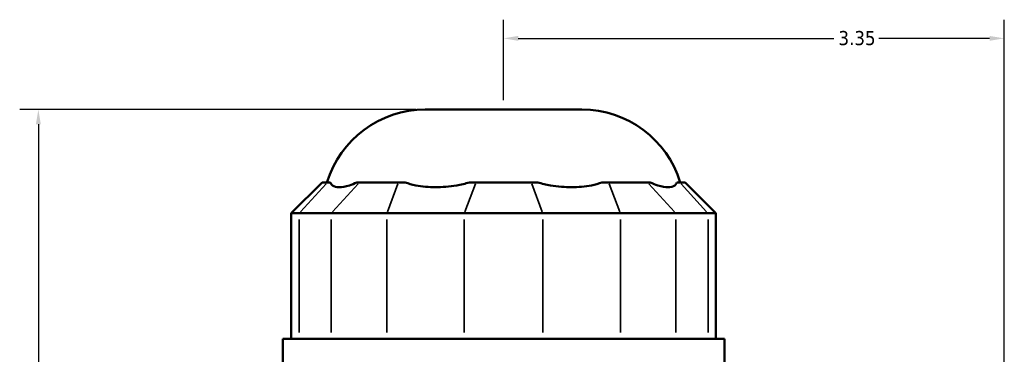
# Model space of a CAD drawing. Header units: inches. Extents: x -1.9 to 49.6, y -1.4 to 49.2.
# Tile 6 of 10: x -1.9 to 4.7, y 23.8 to 26. Entities that reach past the tile are written whole.
import ezdxf

# ---------------------------------------------------------------- set-up
doc = ezdxf.new("R2010")
doc.units = ezdxf.units.IN
doc.header["$MEASUREMENT"] = 0
for name, color, linetype, lineweight in [('Dimension (ANSI)', 7, 'Continuous', 25), ('Visible (ANSI)', 7, 'Continuous', 50), ('Visible Narrow (ANSI)', 7, 'Continuous', 35)]:
    doc.layers.add(name, color=color, linetype=linetype, lineweight=lineweight)
doc.styles.add('Note Text (ANSI)', font='tahoma.ttf')
doc.dimstyles.new('Default (ANSI)', dxfattribs={"dimtxt": 0.094488, "dimasz": 0.098425, "dimexe": 0.125, "dimexo": 0.0625, "dimgap": 0.031496, "dimtad": 0, "dimtih": 1, "dimtoh": 1, "dimrnd": 1e-08, "dimzin": 4, "dimdsep": 46, "dimtxsty": 'Note Text (ANSI)', "dimcen": 0.09, "dimdle": 0.393701, "dimclrd": 256, "dimclre": 256, "dimclrt": 5, "dimadec": 0, "dimazin": 1, "dimtfac": 1, "dimtofl": 0, "dimtmove": 0, "dimatfit": 3, "dimfxl": 1, "dimtolj": 1, "dimtzin": 4, "dimlwd": -1, "dimlwe": -1, "dimarcsym": 0})

# ---------------------------------------------------------------- blocks, each defined once
blk = doc.blocks.new('*D8')
at = {"layer": 'Defpoints', "color": 0, "transparency": 16777216}
for p in [(4.7368, 25.9106), (1.3868, 25.4342), (4.7368, 21.4416)]:
    blk.add_point(p, dxfattribs=at)
at = {"layer": 'Dimension (ANSI)', "transparency": 16777216}
for p, q in [((1.3868, 25.4967), (1.3868, 26.0356)), ((4.7368, 21.5041), (4.7368, 26.0356)), ((1.4853, 25.9106), (3.5957, 25.9106)), ((4.6384, 25.9106), (3.8979, 25.9106))]:
    blk.add_line(p, q, dxfattribs=at)
for points in [[(1.4853, 25.927), (1.4853, 25.8942), (1.3868, 25.9106)], [(4.6384, 25.927), (4.6384, 25.8942), (4.7368, 25.9106)]]:
    blk.add_solid(points, dxfattribs=at)
at = {"layer": 'Dimension (ANSI)', "color": 5, "transparency": 16777216, "insert": (3.6272, 25.9598), "char_height": 0.09449, "attachment_point": 1, "style": 'Note Text (ANSI)'}
blk.add_mtext('\\A1;3.35', dxfattribs=at)
blk = doc.blocks.new('*D10')
at = {"layer": 'Defpoints', "color": 0, "transparency": 16777216}
for p in [(-1.7256, 25.4342), (0.8627, 25.4342), (-0.9382, 18.4642)]:
    blk.add_point(p, dxfattribs=at)
at = {"layer": 'Dimension (ANSI)', "transparency": 16777216}
for p, q in [((0.8002, 25.4342), (-1.8506, 25.4342)), ((-1.7256, 25.3358), (-1.7256, 22.0299)), ((-1.7256, 18.5627), (-1.7256, 21.8686)), ((-1.0007, 18.4642), (-1.8506, 18.4642))]:
    blk.add_line(p, q, dxfattribs=at)
for points in [[(-1.742, 25.3358), (-1.7092, 25.3358), (-1.7256, 25.4342)], [(-1.742, 18.5627), (-1.7092, 18.5627), (-1.7256, 18.4642)]]:
    blk.add_solid(points, dxfattribs=at)
at = {"layer": 'Dimension (ANSI)', "color": 5, "transparency": 16777216, "insert": (-1.8466, 21.9984), "char_height": 0.09449, "attachment_point": 1, "style": 'Note Text (ANSI)'}
blk.add_mtext('\\A1;6.97', dxfattribs=at)

msp = doc.modelspace()

# ---------------------------------------------------------------- linework, layer by layer
at = {"layer": 'Visible (ANSI)'}
for p, q in [((0.8627, 25.4342), (1.911, 25.4342)), ((0.1725, 24.9463), (-0.0336, 24.7402)), ((0.1725, 24.9463), (0.2091, 24.9463)), ((0.2275, 24.9463), (0.2091, 24.9463)), ((0.4239, 24.9463), (0.4055, 24.9463)), ((0.4239, 24.9463), (0.6842, 24.9463)), ((0.7286, 24.9463), (0.6842, 24.9463)), ((1.2028, 24.9463), (1.1584, 24.9463)), ((1.2028, 24.9463), (1.5709, 24.9463)), ((1.6153, 24.9463), (1.5709, 24.9463)), ((2.0895, 24.9463), (2.0451, 24.9463)), ((2.0895, 24.9463), (2.3498, 24.9463)), ((2.3682, 24.9463), (2.3498, 24.9463)), ((2.5646, 24.9463), (2.5462, 24.9463)), ((2.5646, 24.9463), (2.6012, 24.9463)), ((2.6012, 24.9463), (2.8073, 24.7402)), ((0.0187, 24.7402), (-0.0336, 24.7402)), ((-0.0336, 24.7402), (-0.0336, 23.9008)), ((0.0187, 24.7402), (0.2335, 24.7402)), ((0.6053, 24.7402), (0.2335, 24.7402)), ((0.6053, 24.7402), (1.1239, 24.7402)), ((1.6497, 24.7402), (1.1239, 24.7402)), ((1.6497, 24.7402), (2.1684, 24.7402)), ((2.5402, 24.7402), (2.1684, 24.7402)), ((2.5402, 24.7402), (2.755, 24.7402)), ((2.8073, 24.7402), (2.755, 24.7402)), ((2.8073, 24.7402), (2.8073, 23.9008)), ((2.8639, 23.9008), (-0.0902, 23.9008)), ((-0.0902, 23.6917), (-0.0902, 23.9008)), ((2.8639, 23.6917), (2.8639, 23.9008))]:
    msp.add_line(p, q, dxfattribs=at)
for centre, start, end in [((0.8627, 24.7472), 90, 163.15289), ((1.911, 24.7472), 16.84711, 90)]:
    msp.add_arc(centre, 0.687, start, end, dxfattribs=at)
for points in [[(0.2275, 24.9463), (0.2306, 24.9386), (0.2354, 24.932), (0.2529, 24.9183), (0.2689, 24.9144), (0.287, 24.9144), (0.305, 24.9144), (0.3284, 24.9183), (0.3711, 24.932), (0.3881, 24.9386), (0.4055, 24.9463)], [(0.7286, 24.9463), (0.7504, 24.9386), (0.7741, 24.932), (0.8416, 24.9183), (0.8876, 24.9144), (0.9312, 24.9144), (0.9749, 24.9144), (1.0239, 24.9183), (1.1019, 24.932), (1.1306, 24.9386), (1.1584, 24.9463)], [(1.6153, 24.9463), (1.643, 24.9386), (1.6718, 24.932), (1.7497, 24.9183), (1.7988, 24.9144), (1.8424, 24.9144), (1.8861, 24.9144), (1.9321, 24.9183), (1.9996, 24.932), (2.0232, 24.9386), (2.0451, 24.9463)], [(2.3682, 24.9463), (2.3856, 24.9386), (2.4025, 24.932), (2.4453, 24.9183), (2.4686, 24.9144), (2.4867, 24.9144), (2.5048, 24.9144), (2.5208, 24.9183), (2.5383, 24.932), (2.5431, 24.9386), (2.5462, 24.9463)]]:
    msp.add_open_spline(points, degree=3, knots=[-0.569398, -0.569398, -0.569398, -0.569398, -0.360064, -0.360064, 0, 0, 0, 0.360064, 0.360064, 0.569398, 0.569398, 0.569398, 0.569398], dxfattribs=at)
at = {"layer": 'Visible Narrow (ANSI)'}
for p, q in [((0.1996, 24.936), (0.0282, 24.7505)), ((0.243, 24.7505), (0.4144, 24.936)), ((0.6802, 24.936), (0.6092, 24.7505)), ((1.1989, 24.936), (1.1279, 24.7505)), ((1.5748, 24.936), (1.6458, 24.7505)), ((2.0934, 24.936), (2.1644, 24.7505)), ((2.3593, 24.936), (2.5307, 24.7505)), ((2.5741, 24.936), (2.7455, 24.7505)), ((0.0187, 23.9428), (0.0187, 24.6983)), ((0.2335, 24.6983), (0.2335, 23.9428)), ((0.6053, 23.9428), (0.6053, 24.6983)), ((1.1239, 24.6983), (1.1239, 23.9428)), ((1.6497, 23.9428), (1.6497, 24.6983)), ((2.1684, 24.6983), (2.1684, 23.9428)), ((2.5402, 23.9428), (2.5402, 24.6983)), ((2.755, 24.6983), (2.755, 23.9428))]:
    msp.add_line(p, q, dxfattribs=at)

# ---------------------------------------------------------------- dimensions: what is measured, and where the dimension line sits
at = {"layer": 'Dimension (ANSI)'}
for base, p1, p2, angle, override, picture, middle in [((4.7368, 25.9106), (1.3868, 25.4342), (4.7368, 21.4416), 180, {"dimgap": 0.031496, "dimtih": 0, "dimtoh": 0, "dimdec": 2, "dimtol": 0, "dimlim": 0, "dimtp": 0, "dimtm": 0, "dimtdec": 2, "dimatfit": 1}, '*D8', (3.7468, 25.9106)), ((-1.7256, 25.4342), (-0.9382, 18.4642), (0.8627, 25.4342), 270, {"dimgap": 0.031496, "dimdec": 2, "dimtol": 0, "dimlim": 0, "dimtp": 0, "dimtm": 0, "dimtdec": 2, "dimatfit": 1}, '*D10', (-1.7256, 21.9492))]:
    dim = msp.add_linear_dim(base=base, p1=p1, p2=p2, angle=angle, dimstyle='Default (ANSI)', override=override, dxfattribs=at)
    dim.commit()
    dim.dimension.update_dxf_attribs({"geometry": picture, "text_midpoint": middle, "dimtype": 160})

doc.saveas('drawing.dxf')
